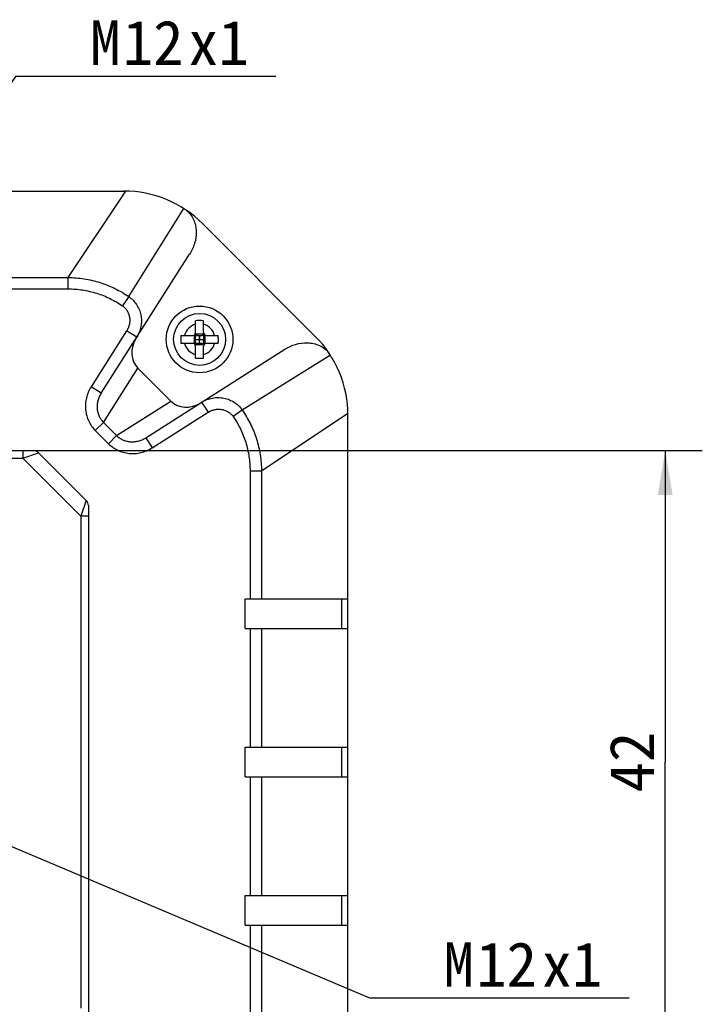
# Model space of a CAD drawing. Header units: millimetres. Extents: x 0 to 594, y 0 to 420.
# Tile 9 of 9: x 456 to 502, y 257 to 324. Entities that reach past the tile are written whole.
import ezdxf
from ezdxf.enums import TextEntityAlignment as Align

# ---------------------------------------------------------------- set-up
doc = ezdxf.new("R2010")
doc.units = ezdxf.units.MM
doc.header["$LTSCALE"] = 32.67
doc.layers.get('0').update_dxf_attribs({"linetype": 'CONTINUOUS'})
doc.layers.add('00_COMPONENTS', color=7, linetype='CONTINUOUS')
doc.layers.add('51__DRAFT_DIMS', color=7, linetype='CONTINUOUS')
doc.styles.get("Standard").update_dxf_attribs({"font": 'simfang.ttf'})
doc.dimstyles.new('DIMSTYLE_1', dxfattribs={"dimtxt": 3, "dimasz": 3, "dimexe": 2.5, "dimexo": 0.5, "dimgap": 0.75, "dimtad": 1, "dimdsep": 46, "dimtxsty": 'STANDARD', "dimblk": '_FILLED', "dimblk1": '_FILLED', "dimblk2": '_FILLED', "dimcen": 0.09, "dimclrt": 3, "dimazin": 2, "dimtp": 0.3, "dimtm": 0.3, "dimtfac": 1, "dimtofl": 0, "dimtmove": 0, "dimatfit": 3, "dimldrblk": '_FILLED', "dimfxl": 1, "dimtolj": 1, "dimarcsym": 0})
doc.dimstyles.new('DIMSTYLE_5', dxfattribs={"dimtxt": 3, "dimasz": 3, "dimexe": 2.5, "dimexo": 0.5, "dimtad": 1, "dimdsep": 46, "dimtxsty": 'STANDARD', "dimblk": '_FILLED', "dimblk1": '_FILLED', "dimblk2": '_FILLED', "dimcen": 0.09, "dimclrt": 3, "dimazin": 2, "dimtp": 0.2, "dimtm": 0.2, "dimtfac": 1, "dimtofl": 0, "dimtmove": 0, "dimatfit": 1, "dimldrblk": '_FILLED', "dimfxl": 1, "dimtolj": 1, "dimarcsym": 0})

# ---------------------------------------------------------------- blocks, each defined once
blk = doc.blocks.new('_FILLED')
at = {"color": 0, "linetype": 'ByBlock'}
blk.add_solid([(0, 0), (-1, 0.167), (-1, -0.167)], dxfattribs=at)
blk = doc.blocks.new('*D12')
at = {"layer": '51__DRAFT_DIMS', "color": 4}
for p, q in [((435.715, 291.112), (456.158, 319.78)), ((456.158, 319.78), (459.658, 319.78)), ((459.658, 319.78), (473.673, 319.78))]:
    blk.add_line(p, q, dxfattribs=at)
at = {"layer": '51__DRAFT_DIMS', "color": 4, "xscale": 3, "yscale": 3, "zscale": 3, "rotation": 234.5079774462}
blk.add_blockref('_FILLED', (435.715, 291.112), dxfattribs=at)
at = {"layer": '51__DRAFT_DIMS', "color": 3}
for s, p in [('M', (461.158, 320.53)), ('12', (463.361, 320.53)), ('x1', (467.767, 320.53))]:
    blk.add_text(s, height=3, dxfattribs=at).set_placement(p)
blk = doc.blocks.new('*D13')
at = {"layer": '51__DRAFT_DIMS', "color": 4}
for p, q in [((450.959, 269.893), (479.99, 257.632)), ((479.99, 257.632), (483.49, 257.632)), ((483.49, 257.632), (497.506, 257.632))]:
    blk.add_line(p, q, dxfattribs=at)
at = {"layer": '51__DRAFT_DIMS', "color": 4, "xscale": 3, "yscale": 3, "zscale": 3, "rotation": 157.10449618}
blk.add_blockref('_FILLED', (450.959, 269.893), dxfattribs=at)
at = {"layer": '51__DRAFT_DIMS', "color": 3}
for s, p in [('M', (484.99, 258.382)), ('12', (487.193, 258.382)), ('x1', (491.599, 258.382))]:
    blk.add_text(s, height=3, dxfattribs=at).set_placement(p)
blk = doc.blocks.new('*D19')
at = {"layer": '51__DRAFT_DIMS', "color": 4}
for p, q in [((457.117, 294.527), (502.428, 294.527)), ((499.928, 294.527), (499.928, 273.527)), ((499.928, 252.527), (499.928, 273.527)), ((457.117, 252.527), (502.428, 252.527))]:
    blk.add_line(p, q, dxfattribs=at)
at = {"layer": '51__DRAFT_DIMS', "color": 4, "xscale": 3, "yscale": 3, "zscale": 3}
for p, rotation in [((499.928, 294.527), 90), ((499.928, 252.527), 270)]:
    blk.add_blockref('_FILLED', p, dxfattribs=dict(at, rotation=rotation))
at = {"layer": '51__DRAFT_DIMS', "color": 3}
blk.add_text('42', height=3, rotation=90, dxfattribs=at).set_placement((499.178, 273.527), align=Align.CENTER)

msp = doc.modelspace()

# ---------------------------------------------------------------- linework, layer by layer
at = {"layer": '00_COMPONENTS', "color": 7}
for p, q in [((416.638, 312.027), (463.425, 312.027)), ((468.728, 309.83), (476.335, 302.224)), ((461.892, 298.399), (467.863, 307.782)), ((441.732, 306.198), (459.657, 306.198)), ((441.732, 305.432), (459.657, 305.432)), ((468.262, 302.497), (468.262, 303.285)), ((468.802, 302.497), (468.802, 303.285)), ((463.615, 302.597), (461.217, 298.828)), ((464.29, 302.168), (463.615, 302.597)), ((467.273, 302.297), (468.062, 302.297)), ((468.203, 302.355), (468.25, 302.309)), ((468.262, 301.885), (468.262, 302.169)), ((468.39, 302.297), (468.674, 302.297)), ((468.532, 301.757), (468.532, 302.297)), ((468.802, 302.169), (468.802, 301.885)), ((468.86, 302.355), (468.814, 302.309)), ((469.002, 302.297), (469.79, 302.297)), ((468.062, 301.757), (467.273, 301.757)), ((468.203, 301.698), (468.25, 301.745)), ((468.262, 302.027), (468.802, 302.027)), ((468.262, 300.768), (468.262, 301.557)), ((468.674, 301.757), (468.39, 301.757)), ((468.802, 300.768), (468.802, 301.557)), ((468.86, 301.698), (468.814, 301.745)), ((469.79, 301.757), (469.002, 301.757)), ((464.904, 295.387), (474.287, 301.358)), ((464.37, 300.085), (466.59, 297.866)), ((461.892, 298.399), (461.217, 298.828)), ((468.672, 297.785), (469.102, 297.111)), ((465.333, 294.712), (469.102, 297.111)), ((478.532, 250.133), (478.532, 296.92)), ((462.045, 296.431), (462.936, 295.54)), ((461.499, 295.885), (462.39, 294.994)), ((464.904, 295.387), (465.333, 294.712)), ((422.739, 294.527), (457.325, 294.527)), ((460.885, 291.173), (457.678, 294.38)), ((471.936, 293.152), (471.936, 284.527)), ((472.703, 293.152), (472.703, 284.527)), ((461.032, 290.82), (461.032, 256.234)), ((471.612, 282.527), (471.612, 284.527)), ((471.612, 284.527), (478.532, 284.527)), ((478.122, 282.527), (478.122, 284.527)), ((471.612, 282.527), (478.532, 282.527)), ((471.936, 282.527), (471.936, 274.527)), ((472.703, 282.527), (472.703, 274.527)), ((471.612, 274.527), (478.532, 274.527)), ((471.612, 272.527), (471.612, 274.527)), ((478.122, 272.527), (478.122, 274.527)), ((471.612, 272.527), (478.532, 272.527)), ((471.936, 272.527), (471.936, 264.527)), ((472.703, 272.527), (472.703, 264.527)), ((471.612, 264.527), (478.532, 264.527)), ((471.612, 262.527), (471.612, 264.527)), ((478.122, 262.527), (478.122, 264.527)), ((471.612, 262.527), (478.532, 262.527)), ((471.936, 262.527), (471.936, 253.902)), ((472.703, 262.527), (472.703, 253.902))]:
    msp.add_line(p, q, dxfattribs=at)
at = {"layer": '00_COMPONENTS', "color": 4}
for p, q in [((463.542, 312.026), (459.657, 306.198)), ((463.757, 304.909), (467.469, 310.843)), ((459.657, 306.198), (459.657, 305.432)), ((463.757, 304.909), (463.327, 304.292)), ((468.159, 302.322), (468.159, 301.731)), ((468.236, 302.399), (468.827, 302.399)), ((468.532, 302.274), (468.509, 302.297)), ((468.554, 302.297), (468.532, 302.274)), ((468.904, 301.731), (468.904, 302.322)), ((468.827, 301.654), (468.236, 301.654)), ((468.284, 302.027), (468.262, 302.049)), ((468.262, 302.004), (468.284, 302.027)), ((468.509, 301.757), (468.532, 301.779)), ((468.532, 301.779), (468.554, 301.757)), ((468.802, 302.049), (468.779, 302.027)), ((468.779, 302.027), (468.802, 302.004)), ((477.348, 300.964), (471.414, 297.252)), ((462.045, 296.431), (464.37, 300.085)), ((462.936, 295.54), (466.59, 297.866)), ((471.414, 297.252), (470.797, 296.822)), ((478.531, 297.037), (472.703, 293.152)), ((462.045, 296.431), (461.499, 295.885)), ((462.936, 295.54), (462.39, 294.994)), ((456.617, 294.527), (456.617, 294.027)), ((456.617, 294.027), (457.678, 294.38)), ((423.446, 294.027), (456.617, 294.027)), ((460.532, 290.113), (456.617, 294.027)), ((472.703, 293.152), (471.936, 293.152)), ((460.885, 291.173), (460.532, 290.113)), ((460.532, 290.113), (460.532, 256.941)), ((461.032, 290.113), (460.532, 290.113))]:
    msp.add_line(p, q, dxfattribs=at)
at = {"layer": '00_COMPONENTS', "color": 7}
for points in [[(468.532, 302.274), (468.531, 302.233), (468.531, 302.192)], [(468.531, 302.192), (468.532, 302.109), (468.532, 302.068)], [(468.284, 302.027), (468.325, 302.026), (468.367, 302.026)], [(468.367, 302.026), (468.45, 302.027), (468.491, 302.027), (468.573, 302.026)], [(468.532, 301.862), (468.531, 301.945), (468.531, 301.986), (468.532, 302.068)], [(468.532, 301.779), (468.532, 301.82), (468.532, 301.862)], [(468.573, 302.026), (468.614, 302.026), (468.697, 302.027)], [(468.697, 302.027), (468.738, 302.027), (468.779, 302.027)]]:
    msp.add_lwpolyline(points, dxfattribs=at)
for radius in [2.25, 1.75]:
    msp.add_circle((468.532, 302.027), radius, dxfattribs=at)
for centre, radius, start, end in [((463.425, 304.527), 7.5, 45, 90), ((468.532, 298.449), 4.844, 86.80445, 93.19555), ((472.106, 302.031), 4.841, 176.85275, 180.05017), ((468.062, 302.497), 0.2, 270, 360), ((469.002, 302.497), 0.2, 180, 270), ((464.957, 302.031), 4.841, 359.94983, 3.14725), ((471.032, 296.92), 7.5, 0, 45), ((472.106, 302.023), 4.841, 179.94983, 183.14725), ((468.062, 301.557), 0.2, 0, 90), ((469.002, 301.557), 0.2, 90, 180), ((464.957, 302.023), 4.841, 356.85275, 0.05017), ((468.532, 305.604), 4.844, 266.80445, 273.19555), ((457.325, 294.027), 0.5, 45, 90), ((460.532, 290.82), 0.5, 0, 45)]:
    msp.add_arc(centre, radius, start, end, dxfattribs=at)
at = {"layer": '00_COMPONENTS', "color": 4}
for start, end in [(104.9006, 165.0994), (14.9006, 75.0994), (194.9006, 255.0994), (284.9006, 345.0994)]:
    msp.add_arc((468.532, 302.027), 1.05, start, end, dxfattribs=at)
at = {"layer": '00_COMPONENTS', "color": 7}
for centre, major_axis, start_param, end_param in [((465.544, 301.344), (1.032, 1.383), -4.62693, -3.267237), ((467.849, 299.04), (1.383, 1.032), -3.015949, -1.656256)]:
    msp.add_ellipse(centre, major_axis=major_axis, ratio=0.86873, start_param=start_param, end_param=end_param, dxfattribs=at)
for points, knots in [([(467.6, 310.757), (467.657, 310.715), (467.763, 310.623), (467.951, 310.415), (468.135, 310.114), (468.266, 309.717), (468.331, 309.173), (468.234, 308.497), (468.006, 308.006), (467.863, 307.782)], [0, 0, 0, 0, 0.064423, 0.128859, 0.25705, 0.384117, 0.509796, 0.756568, 1, 1, 1, 1]), ([(459.657, 306.198), (460.025, 306.196), (460.759, 306.137), (461.827, 305.887), (462.838, 305.482), (463.461, 305.115), (463.757, 304.909)], [0, 0, 0, 0, 0.253605, 0.504159, 0.752594, 1, 1, 1, 1]), ([(459.657, 305.432), (459.987, 305.432), (460.644, 305.383), (461.601, 305.162), (462.506, 304.803), (463.063, 304.475), (463.327, 304.292)], [0, 0, 0, 0, 0.254029, 0.504648, 0.752899, 1, 1, 1, 1]), ([(463.757, 304.909), (463.86, 304.838), (464.054, 304.674), (464.293, 304.377), (464.472, 304.038), (464.584, 303.669), (464.624, 303.282), (464.589, 302.891), (464.48, 302.513), (464.361, 302.278), (464.29, 302.168)], [0, 0, 0, 0, 0.122409, 0.245255, 0.368837, 0.493356, 0.618879, 0.745329, 0.87249, 1, 1, 1, 1]), ([(463.327, 304.292), (463.389, 304.249), (463.505, 304.149), (463.646, 303.968), (463.751, 303.759), (463.814, 303.531), (463.833, 303.292), (463.806, 303.049), (463.735, 302.813), (463.66, 302.666), (463.615, 302.597)], [0, 0, 0, 0, 0.119512, 0.239949, 0.361951, 0.485935, 0.612044, 0.740107, 0.869667, 1, 1, 1, 1]), ([(468.25, 302.309), (468.252, 302.297), (468.258, 302.25), (468.262, 302.204), (468.262, 302.169)], [0, 0, 0, 0, 0.256621, 1, 1, 1, 1]), ([(468.39, 302.297), (468.378, 302.297), (468.332, 302.298), (468.285, 302.303), (468.25, 302.309)], [0, 0, 0, 0, 0.242917, 1, 1, 1, 1]), ([(468.674, 302.297), (468.685, 302.297), (468.732, 302.298), (468.779, 302.303), (468.814, 302.309)], [0, 0, 0, 0, 0.242917, 1, 1, 1, 1]), ([(468.814, 302.309), (468.812, 302.297), (468.805, 302.25), (468.802, 302.204), (468.802, 302.169)], [0, 0, 0, 0, 0.256621, 1, 1, 1, 1]), ([(468.25, 301.745), (468.252, 301.757), (468.258, 301.803), (468.262, 301.85), (468.262, 301.885)], [0, 0, 0, 0, 0.256621, 1, 1, 1, 1]), ([(468.39, 301.757), (468.378, 301.757), (468.332, 301.756), (468.285, 301.75), (468.25, 301.745)], [0, 0, 0, 0, 0.242917, 1, 1, 1, 1]), ([(468.674, 301.757), (468.685, 301.757), (468.732, 301.756), (468.779, 301.75), (468.814, 301.745)], [0, 0, 0, 0, 0.242917, 1, 1, 1, 1]), ([(468.814, 301.745), (468.812, 301.757), (468.805, 301.803), (468.802, 301.85), (468.802, 301.885)], [0, 0, 0, 0, 0.256621, 1, 1, 1, 1]), ([(474.287, 301.358), (474.511, 301.501), (475.002, 301.729), (475.678, 301.826), (476.222, 301.761), (476.619, 301.63), (476.92, 301.447), (477.128, 301.259), (477.22, 301.152), (477.262, 301.096)], [0, 0, 0, 0, 0.243432, 0.490204, 0.615883, 0.74295, 0.871141, 0.935577, 1, 1, 1, 1]), ([(461.217, 298.828), (461.143, 298.712), (461.015, 298.468), (460.887, 298.077), (460.826, 297.673), (460.834, 297.269), (460.909, 296.877), (461.047, 296.508), (461.243, 296.172), (461.409, 295.975), (461.499, 295.885)], [0, 0, 0, 0, 0.129285, 0.257996, 0.385598, 0.511712, 0.636143, 0.758892, 0.880159, 1, 1, 1, 1]), ([(461.892, 298.399), (461.842, 298.32), (461.755, 298.156), (461.666, 297.892), (461.622, 297.621), (461.622, 297.351), (461.667, 297.09), (461.754, 296.844), (461.879, 296.621), (461.987, 296.491), (462.045, 296.431)], [0, 0, 0, 0, 0.13118, 0.261524, 0.39027, 0.516869, 0.641036, 0.762771, 0.882354, 1, 1, 1, 1]), ([(468.672, 297.785), (468.783, 297.856), (469.018, 297.975), (469.396, 298.084), (469.787, 298.119), (470.174, 298.079), (470.543, 297.967), (470.882, 297.788), (471.179, 297.549), (471.343, 297.355), (471.414, 297.252)], [0, 0, 0, 0, 0.127543, 0.2547, 0.381146, 0.506666, 0.63118, 0.754759, 0.877601, 1, 1, 1, 1]), ([(469.102, 297.111), (469.171, 297.155), (469.318, 297.23), (469.554, 297.302), (469.797, 297.328), (470.036, 297.309), (470.264, 297.246), (470.473, 297.141), (470.654, 297), (470.753, 296.884), (470.797, 296.822)], [0, 0, 0, 0, 0.130367, 0.259923, 0.387982, 0.514086, 0.638066, 0.760064, 0.880498, 1, 1, 1, 1]), ([(470.797, 296.822), (470.98, 296.558), (471.308, 296.001), (471.667, 295.096), (471.887, 294.139), (471.936, 293.482), (471.936, 293.152)], [0, 0, 0, 0, 0.247109, 0.495361, 0.745982, 1, 1, 1, 1]), ([(471.414, 297.252), (471.62, 296.957), (471.987, 296.333), (472.392, 295.323), (472.642, 294.254), (472.701, 293.521), (472.703, 293.152)], [0, 0, 0, 0, 0.247414, 0.49585, 0.746407, 1, 1, 1, 1]), ([(462.936, 295.54), (462.996, 295.482), (463.126, 295.374), (463.349, 295.249), (463.595, 295.162), (463.856, 295.118), (464.127, 295.117), (464.398, 295.162), (464.661, 295.25), (464.825, 295.337), (464.904, 295.387)], [0, 0, 0, 0, 0.117858, 0.237412, 0.359136, 0.483296, 0.609887, 0.738626, 0.868972, 1, 1, 1, 1]), ([(462.39, 294.994), (462.48, 294.904), (462.677, 294.738), (463.013, 294.542), (463.382, 294.404), (463.774, 294.329), (464.178, 294.322), (464.582, 294.382), (464.973, 294.51), (465.217, 294.639), (465.333, 294.712)], [0, 0, 0, 0, 0.120057, 0.241293, 0.364031, 0.488452, 0.614558, 0.742152, 0.870865, 1, 1, 1, 1])]:
    msp.add_open_spline(points, degree=3, knots=knots, dxfattribs=at)

# ---------------------------------------------------------------- dimensions: what is measured, and where the dimension line sits
at = {"layer": '51__DRAFT_DIMS', "color": 4}
for p1, p2, picture, middle in [((435.715, 291.112), (428.748, 281.342), '*D12', (466.665, 322.03)), ((450.959, 269.893), (439.904, 274.561), '*D13', (490.498, 259.882))]:
    dim = msp.add_diameter_dim_2p(p1=p1, p2=p2, text='M<>x1', dimstyle='DIMSTYLE_5', override={"dimtih": 1, "dimtoh": 1, "dimpost": '<>'}, dxfattribs=at)
    dim.commit()
    dim.dimension.update_dxf_attribs({"geometry": picture, "text_midpoint": middle, "dimtype": 163})
dim = msp.add_linear_dim(base=(499.928, 294.527), p1=(456.617, 252.527), p2=(456.617, 294.527), angle=90, dimstyle='DIMSTYLE_1', dxfattribs=at)
dim.commit()
dim.dimension.update_dxf_attribs({"geometry": '*D19', "text_midpoint": (499.928, 273.436), "dimtype": 160})

doc.saveas('drawing.dxf')
